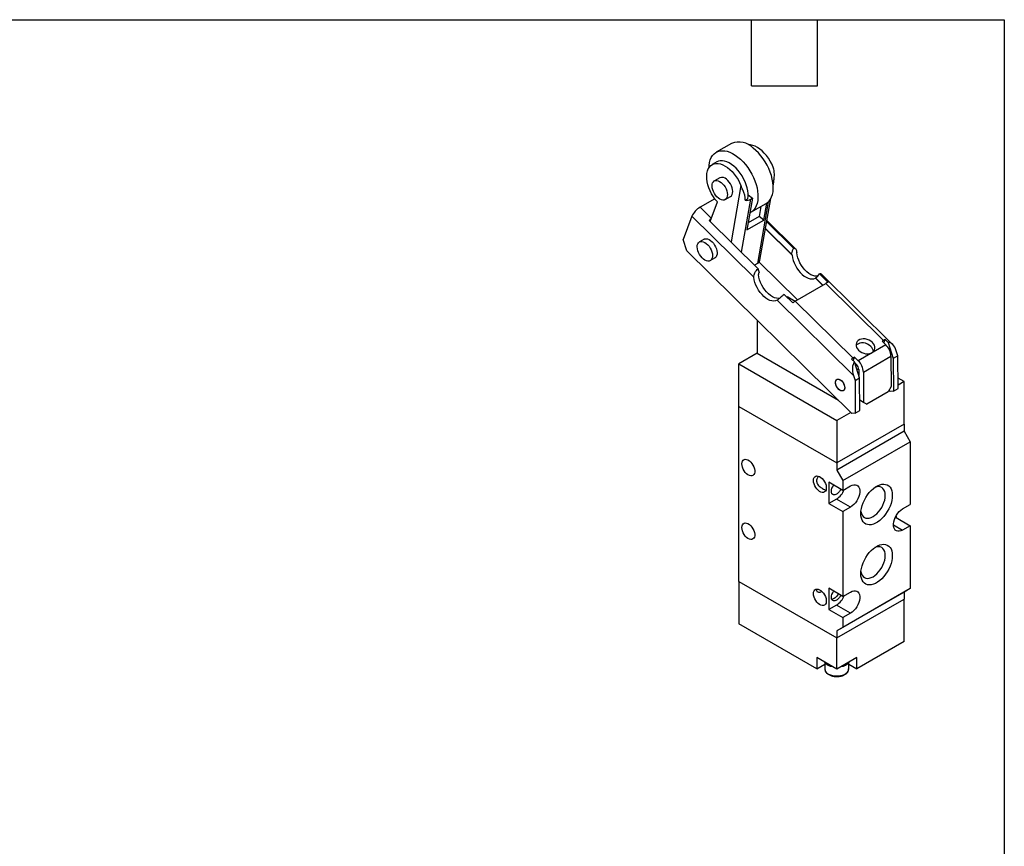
# Model space of a CAD drawing. Header units: millimetres. Extents: x 13 to 546, y 13 to 419.
# Tile 4 of 4: x 319 to 546, y 228 to 419. Entities that reach past the tile are written whole.
import ezdxf

# ---------------------------------------------------------------- set-up
doc = ezdxf.new("R2010")
doc.units = ezdxf.units.MM
doc.header["$LTSCALE"] = 2
doc.layers.add('TEXT', color=140, linetype='Continuous', lineweight=25)

msp = doc.modelspace()

# ---------------------------------------------------------------- linework, layer by layer
for p, q in [((483.084, 390.525), (479.548, 388.484)), ((479.664, 386.242), (478.603, 385.63)), ((480.353, 382.599), (479.116, 381.884)), ((485.265, 380.794), (482.966, 367.784)), ((492.7, 381.131), (492.752, 381.161)), ((492.717, 380.931), (492.74, 381.058)), ((479.211, 377.768), (475.824, 375.813)), ((481.616, 377.554), (482.853, 378.268)), ((485.397, 365.387), (487.565, 377.653)), ((486.223, 377.392), (486.836, 377.746)), ((487.918, 377.857), (486.631, 370.571)), ((486.906, 378.657), (487.918, 377.857)), ((487.565, 377.653), (487.918, 377.857)), ((489.65, 363.572), (492.162, 377.788)), ((478.414, 373.259), (475.824, 375.813)), ((478.146, 372.537), (479.816, 377.022)), ((487.547, 374.628), (491.083, 376.669)), ((491.584, 377.042), (489.071, 362.82)), ((489.89, 375.98), (489.477, 373.641)), ((490.52, 372.816), (491.215, 376.75)), ((473.938, 373.729), (471.923, 368.319)), ((473.938, 373.729), (488.249, 359.619)), ((489.477, 373.641), (486.912, 372.16)), ((490.52, 372.816), (489.477, 373.641)), ((477.908, 372.771), (489.242, 361.596)), ((486.631, 370.571), (490.52, 372.816)), ((490.926, 370.796), (497.088, 364.722)), ((490.941, 370.876), (496.882, 365.018)), ((491.212, 372.413), (497.404, 366.308)), ((497.876, 366.2), (491.266, 372.718)), ((472.784, 365.737), (471.923, 368.319)), ((476.734, 368.406), (475.673, 367.793)), ((472.784, 365.737), (510.887, 328.168)), ((478.173, 363.463), (479.234, 364.075)), ((489.071, 362.82), (488.396, 362.43)), ((498.298, 354.399), (489.443, 363.13)), ((502.462, 359.423), (504.138, 357.77)), ((502.508, 359.47), (504.198, 357.805)), ((503.4, 360.396), (505.401, 358.423)), ((520.308, 344.082), (503.779, 360.38)), ((497.821, 354.124), (504.892, 358.206)), ((504.892, 358.206), (518.224, 345.061)), ((497.239, 353.711), (495.238, 355.684)), ((496.084, 355.126), (495.907, 355.024)), ((496.084, 355.126), (497.821, 354.124)), ((493.623, 354.32), (511.241, 336.949)), ((511.153, 340.979), (497.821, 354.124)), ((489.013, 349.736), (489.013, 342.062)), ((518.737, 344.003), (512.373, 340.329)), ((518.224, 345.061), (517.871, 344.857)), ((517.871, 344.857), (518.737, 344.003)), ((518.277, 344.457), (518.563, 345.225)), ((518.563, 345.225), (519.246, 344.551)), ((519.246, 344.551), (520.463, 340.903)), ((489.013, 342.062), (484.77, 339.613)), ((489.013, 342.062), (507.789, 331.223)), ((513.551, 337.743), (519.915, 341.417)), ((519.915, 341.417), (519.969, 334.386)), ((521.524, 341.515), (520.463, 340.903)), ((521.524, 341.515), (521.141, 342.664)), ((521.582, 333.965), (521.524, 341.515)), ((484.77, 339.613), (507.398, 326.551)), ((484.77, 329.815), (484.77, 339.613)), ((511.468, 340.061), (510.785, 340.735)), ((511.507, 341.183), (511.153, 340.979)), ((511.191, 340.334), (511.507, 341.183)), ((512.685, 336.412), (511.468, 340.061)), ((511.507, 341.183), (512.373, 340.329)), ((512.019, 339.379), (511.537, 339.854)), ((520.463, 340.903), (520.521, 333.353)), ((511.241, 336.949), (511.624, 335.8)), ((512.482, 338.468), (512.077, 338.234)), ((512.49, 338.344), (512.501, 336.965)), ((513.551, 337.743), (513.605, 330.712)), ((511.624, 335.8), (512.685, 336.412)), ((511.624, 335.8), (511.682, 328.251)), ((512.743, 328.863), (512.685, 336.412)), ((519.969, 334.386), (519.268, 333.158)), ((522.954, 335.531), (521.564, 336.334)), ((522.954, 335.531), (521.576, 334.736)), ((522.954, 325.733), (522.954, 335.531)), ((519.268, 333.158), (514.318, 330.3)), ((519.726, 333.271), (519.474, 333.519)), ((520.521, 333.353), (519.726, 333.271)), ((520.521, 333.353), (521.582, 333.965)), ((484.77, 289.396), (484.77, 329.815)), ((484.77, 329.815), (507.398, 316.752)), ((513.605, 330.712), (512.725, 331.211)), ((512.725, 331.209), (513.257, 330.902)), ((513.257, 330.902), (514.318, 330.3)), ((514.318, 330.3), (513.605, 330.712)), ((510.633, 328.419), (507.398, 326.551)), ((511.682, 328.251), (510.887, 328.168)), ((511.682, 328.251), (512.743, 328.863)), ((507.398, 326.551), (507.398, 316.752)), ((522.954, 325.733), (507.398, 316.752)), ((522.954, 325.733), (522.954, 324.1)), ((522.954, 324.1), (507.398, 315.119)), ((522.954, 324.1), (524.368, 321.65)), ((508.812, 312.67), (524.368, 321.65)), ((524.368, 321.65), (524.368, 307.156)), ((507.398, 316.752), (507.398, 315.119)), ((507.398, 315.119), (508.812, 312.67)), ((508.812, 310.424), (505.559, 312.302)), ((505.559, 312.302), (505.559, 307.403)), ((508.812, 312.67), (508.812, 310.424)), ((506.875, 311.542), (506.64, 311.546)), ((508.812, 310.424), (510.579, 311.445)), ((507.327, 308.423), (505.559, 307.403)), ((505.559, 307.403), (508.812, 305.525)), ((510.579, 306.545), (507.327, 308.423)), ((522.6, 306.136), (524.368, 307.156)), ((510.579, 306.545), (508.812, 305.525)), ((508.812, 305.525), (508.812, 285.928)), ((521.115, 304.135), (520.806, 303.956)), ((521.115, 304.578), (521.115, 304.135)), ((521.115, 304.135), (524.368, 302.257)), ((520.479, 302.461), (522.6, 301.237)), ((524.368, 302.257), (522.6, 301.237)), ((524.368, 302.257), (524.368, 287.764)), ((484.77, 289.396), (484.77, 279.597)), ((484.77, 289.396), (507.398, 276.333)), ((508.812, 285.928), (505.559, 287.806)), ((505.559, 287.806), (505.559, 282.906)), ((522.954, 286.947), (507.398, 277.966)), ((524.368, 287.764), (508.812, 278.783)), ((508.812, 285.928), (510.579, 286.948)), ((524.368, 287.764), (522.954, 286.947)), ((522.954, 286.947), (522.954, 285.314)), ((507.398, 276.333), (522.954, 285.314)), ((522.954, 275.515), (522.954, 285.314)), ((507.327, 283.927), (505.559, 282.906)), ((505.559, 282.906), (508.812, 281.029)), ((510.579, 282.049), (507.327, 283.927)), ((510.579, 282.049), (508.812, 281.029)), ((508.812, 281.029), (508.812, 278.783)), ((502.801, 269.188), (484.77, 279.597)), ((508.812, 278.783), (507.398, 277.966)), ((507.398, 277.966), (507.398, 276.333)), ((507.398, 269.148), (507.398, 276.333)), ((522.954, 275.515), (511.994, 269.188)), ((502.801, 271.801), (502.801, 269.188)), ((507.398, 269.148), (502.801, 271.801)), ((511.994, 271.801), (507.398, 269.148)), ((511.994, 269.188), (511.994, 271.801)), ((502.801, 269.188), (504.648, 270.254)), ((504.648, 270.66), (504.648, 269.147)), ((510.148, 269.147), (510.147, 269.175)), ((510.148, 269.147), (510.148, 270.66)), ((510.148, 270.254), (511.994, 269.188))]:
    msp.add_line(p, q)
at = {"flags": 128}
for points in [[(492.689, 385.08), (492.383, 385.782), (492.02, 386.466), (491.607, 387.12), (491.152, 387.735), (490.661, 388.299), (490.142, 388.803), (489.605, 389.24), (489.059, 389.601), (488.512, 389.88), (487.973, 390.074), (487.453, 390.178), (486.972, 390.192)], [(491.083, 376.669), (491.385, 376.872), (491.763, 377.226), (492.084, 377.657), (492.345, 378.161), (492.541, 378.73), (492.672, 379.359), (492.734, 380.039), (492.728, 380.762), (492.654, 381.52), (492.511, 382.303), (492.303, 383.101), (492.032, 383.906), (491.7, 384.707), (491.312, 385.494), (490.873, 386.258), (490.388, 386.99), (489.863, 387.681), (489.305, 388.322), (488.719, 388.906), (488.113, 389.426)], [(477.892, 384.95), (477.919, 385.46), (478.016, 386.115), (478.18, 386.715), (478.408, 387.253), (478.7, 387.721), (479.05, 388.114), (479.454, 388.428), (479.909, 388.658), (480.407, 388.802), (480.944, 388.858), (481.512, 388.826), (482.105, 388.705), (482.716, 388.498), (483.336, 388.206), (483.959, 387.833), (484.578, 387.385)], [(484.578, 387.385), (485.183, 386.865), (485.769, 386.281), (486.328, 385.64), (486.853, 384.949), (487.338, 384.217), (487.777, 383.453), (488.164, 382.666), (488.496, 381.865), (488.768, 381.06), (488.976, 380.262), (489.118, 379.479), (489.193, 378.721), (489.199, 377.998), (489.136, 377.318), (489.006, 376.689), (488.809, 376.12), (488.549, 375.616), (488.228, 375.185), (487.85, 374.831), (487.42, 374.559), (487.327, 374.514)], [(479.816, 377.022), (479.335, 377.603), (478.892, 378.231), (478.494, 378.895), (478.148, 379.586), (477.859, 380.29), (477.633, 380.997), (477.473, 381.695), (477.383, 382.371), (477.362, 383.015), (477.412, 383.616), (477.533, 384.164), (477.721, 384.65), (477.973, 385.065), (478.287, 385.404), (478.655, 385.659), (479.073, 385.827), (479.533, 385.905), (480.028, 385.892), (480.549, 385.788), (481.087, 385.594), (481.634, 385.315), (482.181, 384.954), (482.718, 384.517), (483.236, 384.013), (483.727, 383.448), (484.183, 382.834), (484.595, 382.179), (484.958, 381.496), (485.265, 380.794)], [(486.836, 377.746), (486.9, 378.328), (486.896, 378.954), (486.823, 379.615), (486.682, 380.298), (486.476, 380.994), (486.209, 381.691), (485.884, 382.377), (485.507, 383.041), (485.083, 383.673), (484.621, 384.263), (484.126, 384.8), (483.608, 385.277), (483.075, 385.685), (482.535, 386.017), (481.997, 386.269), (481.47, 386.436), (480.962, 386.516), (480.482, 386.507), (480.037, 386.41), (479.664, 386.242)], [(482.853, 378.268), (482.87, 378.278), (483.086, 378.466), (483.245, 378.729), (483.341, 379.058), (483.371, 379.44), (483.332, 379.86), (483.227, 380.302), (483.06, 380.749), (482.836, 381.184), (482.566, 381.59), (482.258, 381.952), (481.925, 382.255)], [(480.688, 381.541), (481.02, 381.237), (481.328, 380.876), (481.599, 380.47), (481.822, 380.035), (481.99, 379.588), (482.095, 379.146), (482.133, 378.726), (482.104, 378.344), (482.008, 378.015), (481.848, 377.752), (481.632, 377.564), (481.367, 377.459), (481.064, 377.441), (480.734, 377.51), (480.389, 377.664), (480.044, 377.898), (479.711, 378.201), (479.403, 378.563), (479.132, 378.969), (478.909, 379.404), (478.742, 379.851), (478.637, 380.293), (478.598, 380.712), (478.627, 381.094), (478.724, 381.423), (478.883, 381.687), (479.099, 381.874), (479.364, 381.979), (479.668, 381.998), (479.998, 381.928), (480.342, 381.774), (480.688, 381.541)], [(492.752, 381.161), (492.735, 381.035), (492.715, 380.956)], [(476.734, 368.406), (476.926, 368.487), (477.223, 368.522), (477.549, 368.47), (477.891, 368.333), (478.237, 368.115), (478.574, 367.824), (478.888, 367.473), (479.167, 367.075), (479.4, 366.645), (479.579, 366.199), (479.697, 365.754), (479.749, 365.329), (479.734, 364.938), (479.651, 364.597), (479.503, 364.32), (479.298, 364.116), (479.234, 364.075)], [(477.245, 367.45), (477.578, 367.146), (477.886, 366.785), (478.157, 366.379), (478.38, 365.944), (478.547, 365.497), (478.652, 365.055), (478.691, 364.635), (478.662, 364.253), (478.565, 363.924), (478.406, 363.661), (478.19, 363.473), (477.925, 363.368), (477.621, 363.35), (477.291, 363.419), (476.947, 363.573), (476.602, 363.807), (476.269, 364.11), (475.961, 364.472), (475.69, 364.878), (475.467, 365.313), (475.299, 365.76), (475.194, 366.202), (475.156, 366.622), (475.185, 367.003), (475.281, 367.332), (475.441, 367.596), (475.657, 367.784), (475.922, 367.889), (476.225, 367.907), (476.556, 367.837), (476.9, 367.683), (477.245, 367.45)], [(497.088, 364.722), (497.178, 364.136), (497.336, 363.533), (497.558, 362.926), (497.839, 362.327), (498.172, 361.751), (498.55, 361.21), (498.966, 360.715), (499.41, 360.277), (499.871, 359.907), (500.342, 359.612), (500.81, 359.398), (501.265, 359.27), (501.699, 359.232), (502.101, 359.283), (502.462, 359.423)], [(502.957, 359.857), (502.76, 359.844), (502.326, 359.882), (501.87, 360.01), (501.402, 360.224), (500.932, 360.519), (500.47, 360.89), (500.027, 361.327), (499.611, 361.822), (499.232, 362.363), (498.899, 362.94), (498.619, 363.538), (498.397, 364.145), (498.239, 364.748), (498.148, 365.334)], [(493.623, 354.32), (493.262, 354.18), (492.86, 354.129), (492.427, 354.168), (491.971, 354.295), (491.503, 354.509), (491.033, 354.804), (490.571, 355.175), (490.127, 355.612), (489.711, 356.107), (489.333, 356.649), (489, 357.225), (488.719, 357.823), (488.498, 358.43), (488.34, 359.033), (488.249, 359.619)], [(494.308, 354.789), (493.921, 354.741), (493.487, 354.78), (493.032, 354.908), (492.563, 355.121), (492.093, 355.417), (491.631, 355.787), (491.188, 356.225), (490.772, 356.719), (490.394, 357.261), (490.06, 357.837), (489.78, 358.435), (489.558, 359.043), (489.4, 359.646), (489.309, 360.231)], [(515.613, 344.596), (515.266, 344.883), (514.865, 345.118), (514.428, 345.289), (513.972, 345.391), (513.519, 345.417), (513.087, 345.367), (512.697, 345.244), (512.364, 345.052), (512.104, 344.8), (511.928, 344.499), (511.843, 344.162), (511.853, 343.803), (511.959, 343.44), (512.154, 343.086), (512.431, 342.759), (512.778, 342.471), (513.179, 342.237), (513.616, 342.065), (514.072, 341.964), (514.525, 341.937), (514.957, 341.987), (515.347, 342.11), (515.68, 342.302), (515.94, 342.555), (516.116, 342.856), (516.201, 343.193), (516.191, 343.551), (516.085, 343.915), (515.89, 344.268), (515.613, 344.596)], [(509.236, 334.128), (509.2, 333.832), (509.094, 333.597), (508.925, 333.441), (508.706, 333.373), (508.45, 333.399), (508.175, 333.515), (507.901, 333.715), (507.645, 333.985), (507.425, 334.307), (507.257, 334.658), (507.151, 335.014), (507.115, 335.352), (507.151, 335.649), (507.257, 335.883), (507.425, 336.039), (507.645, 336.107), (507.901, 336.082), (508.175, 335.965), (508.45, 335.765), (508.706, 335.495), (508.925, 335.173), (509.094, 334.822), (509.2, 334.466), (509.236, 334.128)], [(507.175, 335.726), (507.301, 335.938), (507.486, 336.069), (507.719, 336.109), (507.982, 336.056), (508.258, 335.913), (508.529, 335.69), (508.776, 335.403), (508.982, 335.07), (509.133, 334.715), (509.218, 334.361), (509.233, 334.034), (509.175, 333.754), (509.05, 333.542), (508.864, 333.411), (508.632, 333.371), (508.369, 333.424), (508.092, 333.567), (507.821, 333.79), (507.575, 334.077), (507.369, 334.41), (507.218, 334.765), (507.132, 335.119), (507.118, 335.446), (507.175, 335.726)], [(485.477, 316.546), (485.512, 316.895), (485.614, 317.187), (485.78, 317.409), (486.001, 317.551), (486.267, 317.605), (486.565, 317.57), (486.882, 317.447), (487.202, 317.242), (487.512, 316.964), (487.795, 316.627), (488.04, 316.246), (488.234, 315.838), (488.369, 315.424), (488.438, 315.022), (488.438, 314.651), (488.369, 314.329), (488.234, 314.07), (488.04, 313.887), (487.795, 313.788), (487.512, 313.778), (487.202, 313.858), (486.882, 314.023), (486.565, 314.266), (486.267, 314.575), (486.001, 314.937), (485.78, 315.333), (485.614, 315.747), (485.512, 316.157), (485.477, 316.546)], [(502.023, 312.71), (502.058, 313.058), (502.161, 313.351), (502.326, 313.573), (502.547, 313.714), (502.813, 313.769), (503.111, 313.734), (503.428, 313.611), (503.749, 313.406), (504.058, 313.128), (504.342, 312.791), (504.586, 312.409), (504.781, 312.002), (504.916, 311.588), (504.985, 311.186), (504.985, 310.815), (504.916, 310.493), (504.781, 310.234), (504.586, 310.051), (504.342, 309.952), (504.058, 309.942), (503.749, 310.022), (503.428, 310.187), (503.111, 310.43), (502.813, 310.739), (502.547, 311.101), (502.326, 311.497), (502.161, 311.911), (502.058, 312.321), (502.023, 312.71)], [(508.31, 310.714), (508.2, 310.483), (507.99, 310.147), (507.741, 309.852), (507.467, 309.616), (507.186, 309.454), (506.913, 309.374), (506.664, 309.381), (506.453, 309.475), (506.294, 309.65), (506.194, 309.896), (506.16, 310.199), (506.194, 310.541), (506.294, 310.902), (506.453, 311.262), (506.664, 311.599), (506.698, 311.644)], [(510.579, 311.445), (510.969, 311.628), (511.346, 311.722), (511.696, 311.722), (512.009, 311.63), (512.272, 311.448), (512.478, 311.183), (512.62, 310.843), (512.692, 310.44), (512.692, 309.988), (512.62, 309.502), (512.478, 308.999), (512.272, 308.496), (512.009, 308.01), (511.696, 307.557), (511.346, 307.153), (510.969, 306.812), (510.579, 306.545)], [(520.231, 309.259), (520.198, 308.667), (520.096, 308.047), (519.93, 307.41), (519.701, 306.768), (519.415, 306.134), (519.075, 305.519), (518.69, 304.934), (518.265, 304.391), (517.809, 303.899), (517.331, 303.468), (516.838, 303.105), (516.341, 302.818), (515.849, 302.612), (515.37, 302.491), (514.915, 302.456), (514.49, 302.509), (514.104, 302.649), (513.765, 302.873), (513.478, 303.176), (513.25, 303.554), (513.083, 303.998), (512.982, 304.502), (512.948, 305.055), (512.982, 305.647), (513.083, 306.267), (513.25, 306.904), (513.478, 307.546), (513.765, 308.18), (514.104, 308.796), (514.49, 309.38), (514.915, 309.924), (515.37, 310.416), (515.849, 310.847), (516.341, 311.209), (516.838, 311.496), (517.331, 311.702), (517.809, 311.824), (518.265, 311.858), (518.69, 311.805), (519.075, 311.665), (519.415, 311.442), (519.701, 311.138), (519.93, 310.761), (520.096, 310.316), (520.198, 309.812), (520.231, 309.259)], [(518.608, 309.259), (518.573, 309.75), (518.469, 310.189), (518.299, 310.565), (518.067, 310.868), (517.779, 311.092), (517.441, 311.23), (517.063, 311.279), (516.652, 311.238), (516.221, 311.109), (516.158, 311.083)], [(512.974, 305.568), (512.983, 305.501), (513.087, 305.063), (513.257, 304.687), (513.489, 304.384), (513.777, 304.16), (514.115, 304.022), (514.493, 303.973), (514.904, 304.013), (515.335, 304.143), (515.778, 304.358), (516.221, 304.654), (516.652, 305.023), (517.063, 305.456), (517.441, 305.942), (517.779, 306.47), (518.067, 307.027), (518.299, 307.598), (518.469, 308.17), (518.573, 308.728), (518.608, 309.259)], [(522.6, 301.237), (522.211, 301.053), (521.834, 300.96), (521.484, 300.959), (521.171, 301.051), (520.907, 301.233), (520.701, 301.498), (520.56, 301.838), (520.488, 302.241), (520.488, 302.693), (520.56, 303.179), (520.701, 303.682), (520.907, 304.185), (521.171, 304.672), (521.484, 305.124), (521.834, 305.528), (522.211, 305.869), (522.6, 306.136)], [(485.477, 301.848), (485.512, 302.197), (485.614, 302.489), (485.78, 302.711), (486.001, 302.853), (486.267, 302.907), (486.565, 302.873), (486.882, 302.75), (487.202, 302.544), (487.512, 302.267), (487.795, 301.929), (488.04, 301.548), (488.234, 301.14), (488.369, 300.726), (488.438, 300.324), (488.438, 299.953), (488.369, 299.631), (488.234, 299.372), (488.04, 299.189), (487.795, 299.091), (487.512, 299.081), (487.202, 299.16), (486.882, 299.325), (486.565, 299.568), (486.267, 299.878), (486.001, 300.239), (485.78, 300.636), (485.614, 301.049), (485.512, 301.46), (485.477, 301.848)], [(520.231, 295.378), (520.198, 294.786), (520.096, 294.166), (519.93, 293.529), (519.701, 292.887), (519.415, 292.253), (519.075, 291.638), (518.69, 291.053), (518.265, 290.509), (517.809, 290.018), (517.331, 289.586), (516.838, 289.224), (516.341, 288.937), (515.849, 288.731), (515.37, 288.61), (514.915, 288.575), (514.49, 288.628), (514.104, 288.768), (513.765, 288.991), (513.478, 289.295), (513.25, 289.672), (513.083, 290.117), (512.982, 290.621), (512.948, 291.174), (512.982, 291.766), (513.083, 292.386), (513.25, 293.023), (513.478, 293.665), (513.765, 294.299), (514.104, 294.914), (514.49, 295.499), (514.915, 296.043), (515.37, 296.534), (515.849, 296.965), (516.341, 297.328), (516.838, 297.615), (517.331, 297.821), (517.809, 297.942), (518.265, 297.977), (518.69, 297.924), (519.075, 297.784), (519.415, 297.561), (519.701, 297.257), (519.93, 296.88), (520.096, 296.435), (520.198, 295.931), (520.231, 295.378)], [(518.608, 295.378), (518.573, 295.869), (518.469, 296.308), (518.299, 296.684), (518.067, 296.987), (517.779, 297.21), (517.441, 297.348), (517.063, 297.398), (516.652, 297.357), (516.221, 297.228), (516.158, 297.202)], [(512.974, 291.687), (512.983, 291.62), (513.087, 291.181), (513.257, 290.806), (513.489, 290.502), (513.777, 290.279), (514.115, 290.141), (514.493, 290.092), (514.904, 290.132), (515.335, 290.262), (515.778, 290.477), (516.221, 290.773), (516.652, 291.142), (517.063, 291.575), (517.441, 292.061), (517.779, 292.589), (518.067, 293.146), (518.299, 293.717), (518.469, 294.289), (518.573, 294.847), (518.608, 295.378)], [(502.023, 286.58), (502.058, 286.929), (502.161, 287.221), (502.326, 287.443), (502.547, 287.585), (502.813, 287.64), (503.111, 287.605), (503.428, 287.482), (503.749, 287.277), (504.058, 286.999), (504.342, 286.661), (504.586, 286.28), (504.781, 285.873), (504.916, 285.458), (504.985, 285.056), (504.985, 284.686), (504.916, 284.363), (504.781, 284.105), (504.586, 283.922), (504.342, 283.823), (504.058, 283.813), (503.749, 283.892), (503.428, 284.057), (503.111, 284.3), (502.813, 284.61), (502.547, 284.971), (502.326, 285.368), (502.161, 285.781), (502.058, 286.192), (502.023, 286.58)], [(508.31, 286.218), (508.2, 285.987), (507.99, 285.65), (507.741, 285.356), (507.467, 285.12), (507.186, 284.958), (506.913, 284.878), (506.664, 284.885), (506.453, 284.979), (506.294, 285.154), (506.194, 285.4), (506.16, 285.703), (506.194, 286.045), (506.294, 286.406), (506.453, 286.766), (506.664, 287.103), (506.698, 287.148)], [(510.579, 286.948), (510.969, 287.132), (511.346, 287.225), (511.696, 287.226), (512.009, 287.134), (512.272, 286.952), (512.478, 286.687), (512.62, 286.347), (512.692, 285.944), (512.692, 285.492), (512.62, 285.006), (512.478, 284.503), (512.272, 284), (512.009, 283.513), (511.696, 283.061), (511.346, 282.657), (510.969, 282.316), (510.579, 282.049)], [(504.648, 269.147), (504.686, 268.884), (504.821, 268.593), (505.049, 268.321), (505.363, 268.079), (505.749, 267.876), (506.196, 267.719), (506.686, 267.614), (507.201, 267.564), (507.724, 267.571), (508.235, 267.635), (508.715, 267.754), (509.148, 267.923), (509.518, 268.137), (509.811, 268.387), (510.017, 268.664), (510.128, 268.959), (510.148, 269.147)]]:
    msp.add_lwpolyline(points, dxfattribs=at)
for centre, radius, start, end in [((484.784, 386.253), 4.599, 43.62577, 111.70533), ((480.886, 381.268), 1.433, 43.51393, 111.81717), ((486.464, 379.729), 2.35, 264.08945, 297.91798), ((478.237, 371.733), 4.74, 120.6029, 155.09287), ((480.782, 369.353), 4.465, 122.901, 130.05914), ((488.575, 363.801), 1.099, 296.82054, 348.00507), ((505.905, 356.535), 1.953, 104.93214, 121.21699), ((499.95, 350.507), 4.197, 120.48096, 130.23641), ((513.382, 341.922), 2.549, 42.5493, 127.2875), ((514.035, 342.292), 1.825, 5.10835, 47.87188), ((519.415, 343.032), 2.352, 111.24071, 120.41262), ((516.001, 341.195), 3.92, 3.23695, 45.73727), ((513.078, 337.676), 3.823, 120.22856, 126.85992), ((510.924, 338.256), 1.568, 3.23695, 45.73727), ((509.637, 337.521), 3.92, 3.23695, 45.73727), ((504.86, 312.283), 4.581, 302.58382, 338.48424), ((504.86, 287.787), 4.581, 302.58382, 338.48424), ((506.791, 272.507), 2.817, 217.7219, 262.28348), ((508.105, 272.339), 2.634, 276.81748, 323.81753)]:
    msp.add_arc(centre, radius, start, end)
for centre, major_axis, ratio, start_param, end_param in [((500.48, 363.474), (-0.547, 4.594), 0.8088065, 0.8135532, 1.1337172), ((492.235, 358.714), (-2.813, 3.567), 0.2943938, 0.4370129, 0.7571769), ((500.48, 363.474), (-0.547, 4.594), 0.8088065, 3.5661504, 3.8863144), ((519.726, 341.847), (-0.595, 2.686), 0.5753336, 4.8919159, 6.210032), ((512.655, 337.765), (-0.595, 2.686), 0.5753336, 0.4322072, 1.7503233)]:
    msp.add_ellipse(centre, major_axis=major_axis, ratio=ratio, start_param=start_param, end_param=end_param)
for points, knots in [([(492.752, 381.161), (492.799, 381.427), (492.848, 381.719), (492.933, 382.347), (492.969, 382.683), (492.995, 383.36), (492.986, 383.704), (492.899, 384.399), (492.82, 384.748), (492.689, 385.08)], [0, 0, 0, 0, 0.25, 0.25, 0.5, 0.5, 0.75, 0.75, 1, 1, 1, 1]), ([(486.223, 377.392), (486.269, 377.657), (486.266, 377.92), (486.185, 378.451), (486.106, 378.721), (485.909, 379.269), (485.791, 379.55), (485.534, 380.147), (485.395, 380.462), (485.265, 380.794)], [0, 0, 0, 0, 0.25, 0.25, 0.5, 0.5, 0.75, 0.75, 1, 1, 1, 1]), ([(497.404, 366.308), (497.52, 366.333), (497.62, 366.333), (497.796, 366.277), (497.868, 366.222), (497.988, 366.053), (498.034, 365.94), (498.106, 365.668), (498.131, 365.509), (498.148, 365.334)], [0, 0, 0, 0, 0.25, 0.25, 0.5, 0.5, 0.75, 0.75, 1, 1, 1, 1]), ([(497.088, 364.722), (497.079, 364.804), (497.058, 364.875), (496.989, 364.979), (496.941, 365.011), (496.882, 365.018)], [0, 0, 0, 0, 0.5, 0.5, 1, 1, 1, 1]), ([(488.249, 359.619), (488.231, 359.794), (488.241, 359.97), (488.32, 360.33), (488.387, 360.508), (488.525, 360.766), (488.578, 360.852), (488.691, 361.016), (488.752, 361.095), (488.947, 361.325), (489.093, 361.468), (489.242, 361.596)], [0, 0, 0, 0, 0.25, 0.25, 0.5, 0.5, 0.625, 0.625, 0.75, 0.75, 1, 1, 1, 1]), ([(489.469, 360.738), (489.412, 360.665), (489.366, 360.579), (489.311, 360.403), (489.301, 360.313), (489.309, 360.231)], [0, 0, 0, 0, 0.5, 0.5, 1, 1, 1, 1]), ([(503.774, 360.374), (503.732, 360.4), (503.657, 360.446), (503.477, 360.411), (503.4, 360.396)], [0, 0, 0, 0, 0.5719473, 1, 1, 1, 1]), ([(495.238, 355.684), (495.085, 355.56), (494.936, 355.427), (494.637, 355.155), (494.494, 355.019), (494.216, 354.765), (494.085, 354.649), (493.84, 354.455), (493.726, 354.376), (493.623, 354.32)], [0, 0, 0, 0, 0.25, 0.25, 0.5, 0.5, 0.75, 0.75, 1, 1, 1, 1]), ([(503.209, 313.671), (503.143, 313.604), (503.006, 313.463), (502.83, 313.153), (502.703, 312.76), (502.723, 312.393), (502.839, 312.004), (503.086, 311.609), (503.567, 311.172), (504.1, 310.83), (504.546, 310.582), (504.774, 310.434), (504.855, 310.424), (504.864, 310.423)], [0, 0, 0, 0, 0.0590085, 0.1239045, 0.2206488, 0.3175499, 0.3556687, 0.4820067, 0.6074238, 0.7595275, 0.8724721, 0.9852118, 1, 1, 1, 1]), ([(502.804, 287.641), (502.765, 287.556), (502.687, 287.385), (502.756, 287.184), (502.905, 287.01), (503.153, 286.885), (503.553, 286.869), (503.813, 287.01), (503.943, 287.081)], [0, 0, 0, 0, 0.16945261, 0.33918546, 0.40586084, 0.60478416, 0.80328316, 1, 1, 1, 1]), ([(507.74, 286.546), (507.724, 286.505), (507.642, 286.296), (507.397, 285.955), (506.998, 285.59), (506.595, 285.325), (506.377, 285.262), (506.273, 285.231)], [0, 0, 0, 0, 0.0592108, 0.2971102, 0.5345022, 0.7779716, 1, 1, 1, 1]), ([(504.657, 269.17), (504.655, 269.113), (504.648, 268.946), (504.732, 268.686), (504.893, 268.408), (505.114, 268.167), (505.384, 267.958), (505.691, 267.787), (506.027, 267.648), (506.356, 267.552), (506.666, 267.49), (507.002, 267.444), (507.247, 267.437), (507.398, 267.433)], [0, 0, 0, 0, 0.0578257, 0.1689099, 0.2701538, 0.37198, 0.4723689, 0.5698192, 0.6627228, 0.7574399, 0.8269726, 0.8934877, 1, 1, 1, 1]), ([(507.398, 267.433), (507.561, 267.438), (507.79, 267.445), (508.12, 267.489), (508.393, 267.542), (508.701, 267.627), (509, 267.74), (509.284, 267.882), (509.541, 268.053), (509.764, 268.25), (509.946, 268.474), (510.076, 268.726), (510.147, 268.966), (510.14, 269.12), (510.138, 269.18)], [0, 0, 0, 0, 0.114674, 0.1611629, 0.2376699, 0.3160346, 0.3991094, 0.484772, 0.5723876, 0.6615497, 0.7520532, 0.844118, 0.9388231, 1, 1, 1, 1])]:
    msp.add_open_spline(points, degree=3, knots=knots)
msp.add_open_spline([(502.462, 359.423), (502.495, 359.441), (502.52, 359.456), (502.536, 359.467)], degree=3)
at = {"layer": 'TEXT'}
for p, q in [((12.7, 419.1), (546.1, 419.1)), ((487.68, 403.86), (487.68, 419.1)), ((502.92, 403.86), (502.92, 419.1)), ((546.1, 419.1), (546.1, 12.7)), ((487.68, 403.86), (502.92, 403.86))]:
    msp.add_line(p, q, dxfattribs=at)

doc.saveas('drawing.dxf')
